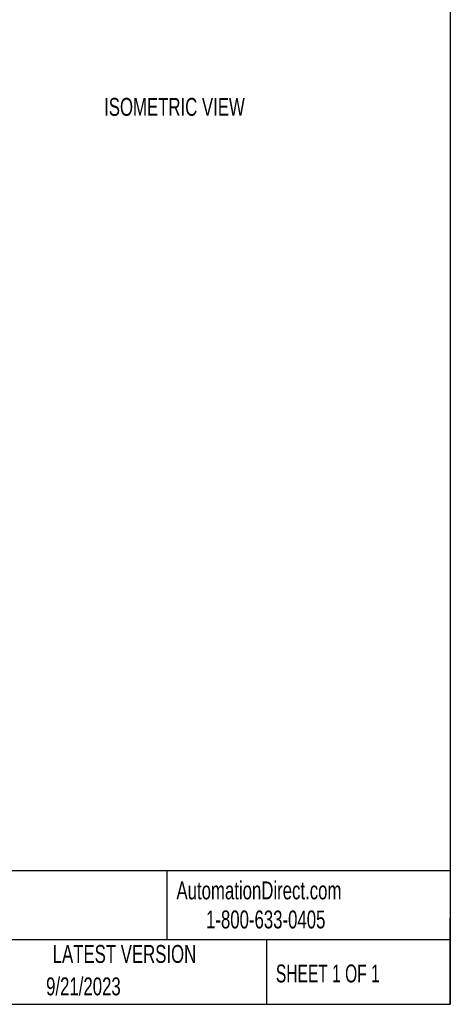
# Model space of a CAD drawing. Header units: millimetres. Extents: x 13 to 546, y 13 to 419.
# Tile 10 of 18: x 444 to 546, y 13 to 246. Entities that reach past the tile are written whole.
import ezdxf

# ---------------------------------------------------------------- set-up
doc = ezdxf.new("R2010")
doc.units = ezdxf.units.MM
doc.header["$LTSCALE"] = 2
doc.layers.add('TEXT', color=140, linetype='Continuous', lineweight=25)
doc.styles.add('SLDTEXTSTYLE0', font='TXT', dxfattribs={"width": 0.7})
doc.styles.add('SLDTEXTSTYLE1', font='TXT', dxfattribs={"width": 0.65})

msp = doc.modelspace()

# ---------------------------------------------------------------- linework, layer by layer
at = {"layer": 'TEXT'}
for p, q in [((546.1, 419.1), (546.1, 12.7)), ((546.1, 44.252), (12.7, 44.252)), ((479.151, 44.252), (479.151, 27.94)), ((546.1, 12.7), (546.1, 33.02)), ((546.1, 27.94), (12.7, 27.94)), ((502.697, 27.94), (502.697, 12.7)), ((12.7, 12.7), (546.1, 12.7))]:
    msp.add_line(p, q, dxfattribs=at)

# ---------------------------------------------------------------- texts
for s, insert, char_height, attachment_point, style in [('ISOMETRIC VIEW', (480.92, 227.011), 4.23333, 2, 'SLDTEXTSTYLE0'), ('AutomationDirect.com', (481.39, 41.753), 4.23333, 1, 'SLDTEXTSTYLE0'), ('1-800-633-0405', (488.383, 34.874), 4.23333, 1, 'SLDTEXTSTYLE0'), ('LATEST VERSION', (469.104, 26.728), 4.23333, 2, 'SLDTEXTSTYLE0'), ('SHEET 1 OF 1', (504.883, 22.103), 4.23333, 1, 'SLDTEXTSTYLE1'), ('9/21/2023', (459.403, 19.055), 4.2333, 2, 'SLDTEXTSTYLE0')]:
    msp.add_mtext(s, dxfattribs=dict(at, insert=insert, char_height=char_height, attachment_point=attachment_point, style=style))

doc.saveas('drawing.dxf')
